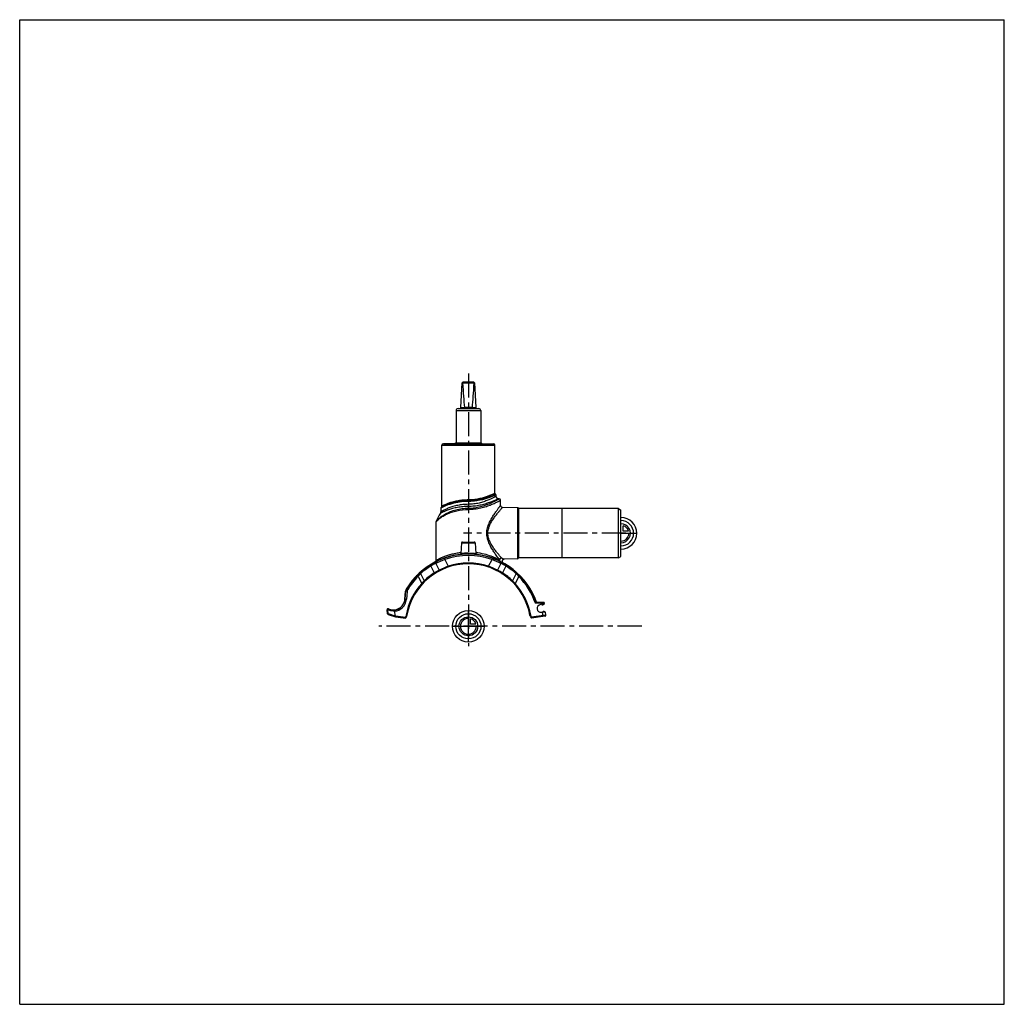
# Model space of a CAD drawing. Header units: millimetres. Extents: x 0 to 1000, y 0 to 1000.
import ezdxf

# ---------------------------------------------------------------- set-up
doc = ezdxf.new("R2010")
doc.units = ezdxf.units.MM
doc.header["$LTSCALE"] = 65.185185
doc.linetypes.add('CENTER', pattern=[0.6, 0.375, -0.075, 0.075, -0.075])
doc.layers.get('0').update_dxf_attribs({"linetype": 'CONTINUOUS'})
for name, color, linetype in [('ACHSEN_S', 7, 'CONTINUOUS'), ('FASEN', 7, 'CONTINUOUS'), ('FLAECHEN', 7, 'CONTINUOUS'), ('KOERPER', 7, 'CONTINUOUS'), ('KONST.EL_MIT_GEO', 7, 'CONTINUOUS'), ('KURVEN', 7, 'CONTINUOUS')]:
    doc.layers.add(name, color=color, linetype=linetype)

msp = doc.modelspace()

# ---------------------------------------------------------------- linework, layer by layer
at = {"color": 7, "linetype": 'Continuous'}
for p, q in [((0, 0), (0, 1000)), ((0, 1000), (1000, 1000)), ((1000, 0), (1000, 1000)), ((448.2, 606.1), (449.5, 631.1)), ((449.5, 631.1), (450.5, 632.1)), ((449.9, 631.1), (461.5, 631.1)), ((450.5, 632.1), (460.8, 632.1)), ((461.9, 631.1), (460.8, 632.1)), ((461.9, 631.1), (463.1, 606.1)), ((443.2, 603.1), (443.2, 570.4)), ((443.2, 603.1), (468.2, 603.1)), ((445.2, 605.1), (466.2, 605.1)), ((448.2, 606.1), (451.6, 606.1)), ((459.8, 606.1), (451.6, 606.1)), ((459.8, 606.1), (463.1, 606.1)), ((468.2, 603.1), (468.2, 570.4)), ((0, 0), (1000, 0))]:
    msp.add_line(p, q, dxfattribs=at)
at = {"color": 2, "linetype": 'Continuous'}
msp.add_line((455.7, 635.6), (455.7, 632.1), dxfattribs=at)
at = {"color": 7, "linetype": 'Continuous'}
for centre, radius, start, end in [((445.2, 603.1), 2, 90, 180), ((447.2, 606.1), 1, 270, 357.14), ((451.1, 606.1), 0.483, 359.2765, 5.2), ((460.3, 606.1), 0.483, 174.8, 180.7235), ((464.1, 606.1), 1, 182.86, 270), ((466.2, 603.1), 2, 0, 90)]:
    msp.add_arc(centre, radius, start, end, dxfattribs=at)
for centre, major_axis, ratio, start_param, end_param in [((455.7, 637), (8.5, 0), 0.95129, -2.35619, -2.32415), ((455.7, 755.2), (0, 170.1), 0.04996, -3.89495, -3.64417), ((455.7, 755.2), (0, 170.1), 0.04996, -2.63901, -2.38824), ((455.7, 637), (8.5, 0), 0.95129, -0.81744, -0.7854)]:
    msp.add_ellipse(centre, major_axis=major_axis, ratio=ratio, start_param=start_param, end_param=end_param, dxfattribs=at)
for points in [[(451.6, 606.1), (451.6, 605.9), (451.6, 605.7), (451.5, 605.4), (451.5, 605.3), (451.4, 605.2), (451.4, 605.1), (451.4, 605.1)], [(459.8, 606.1), (459.8, 605.9), (459.8, 605.7), (459.8, 605.4), (459.9, 605.3), (459.9, 605.2), (460, 605.1), (460, 605.1)]]:
    msp.add_open_spline(points, degree=3, knots=[0, 0, 0, 0, 0.36703, 0.67502, 0.79476, 0.88822, 1, 1, 1, 1], dxfattribs=at)
at = {"layer": 'ACHSEN_S', "color": 40, "linetype": 'CENTER'}
for p, q in [((455.7, 640.6), (455.7, 363.7)), ((631.7, 383.9), (364.7, 383.9))]:
    msp.add_line(p, q, dxfattribs=at)
at = {"layer": 'FASEN', "color": 7, "linetype": 'Continuous'}
for p, q in [((608.2, 503.4), (550.7, 503.4)), ((608.2, 503.4), (610.7, 502)), ((608.2, 453.4), (608.2, 503.4)), ((610.7, 454.8), (610.7, 502)), ((608.2, 453.4), (550.7, 453.4)), ((608.2, 453.4), (610.7, 454.8)), ((393.4, 419.4), (392.7, 411.4))]:
    msp.add_line(p, q, dxfattribs=at)
for centre, radius, start, end in [((466.7, 358.8), 99.3, 110.6269, 116.3926), ((455.7, 383.9), 72, 70.5588, 109.4412), ((444.6, 358.7), 99.4, 63.6099, 69.3707), ((454.8, 383.4), 72, 121.1718, 131.4521), ((456.6, 383.4), 72, 48.5478, 58.8282), ((455.7, 383.9), 72, 135.2576, 149.0955), ((439.7, 405.2), 45.8, 135.4281, 140.1489), ((471.5, 405.1), 46.1, 39.8652, 44.5578), ((396.9, 419.1), 3.5, 149.0955, 175), ((379.3, 412.6), 13.5, 275.1405, 355)]:
    msp.add_arc(centre, radius, start, end, dxfattribs=at)
for points, knots in [([(422.6, 447.8), (422, 447.5), (420.3, 446.7), (418.6, 445.7), (417.5, 445)], [0, 0, 0, 0, 0.30668, 1, 1, 1, 1]), ([(493.9, 445), (493.3, 445.4), (492.1, 446.1), (490.6, 446.9), (489.5, 447.5), (489, 447.7), (488.8, 447.8)], [0, 0, 0, 0, 0.39108, 0.69377, 0.89886, 1, 1, 1, 1])]:
    msp.add_open_spline(points, degree=3, knots=knots, dxfattribs=at)
at = {"layer": 'FLAECHEN', "color": 7, "linetype": 'Continuous'}
for p, q in [((486.9, 513.4), (486.2, 513.4)), ((428.7, 505.5), (427.9, 504.5))]:
    msp.add_line(p, q, dxfattribs=at)
msp.add_arc((455.7, 478.6), 34.8, 144.8185, 159.7136, dxfattribs=at)
at = {"layer": 'KOERPER', "color": 7, "linetype": 'Continuous'}
for p, q in [((443, 570.4), (468.4, 570.4)), ((428.8, 505.9), (428.8, 567.9)), ((430.5, 569.4), (430.5, 569.5)), ((430.5, 569.4), (430.5, 569.5)), ((430.5, 569.5), (446.8, 569.5)), ((431.3, 569.4), (431.3, 569.5)), ((431.4, 569.4), (431.4, 569.5)), ((431.5, 569.4), (431.5, 569.5)), ((431.8, 569.4), (431.8, 569.5)), ((432.6, 569.4), (432.6, 569.5)), ((432.6, 569.4), (432.6, 569.5)), ((433.7, 569.4), (433.7, 569.5)), ((434.6, 569.4), (434.6, 569.5)), ((438.7, 569.4), (438.7, 569.5)), ((439.1, 569.4), (439.1, 569.5)), ((439.2, 569.4), (439.2, 569.5)), ((439.4, 569.4), (439.4, 569.5)), ((439.7, 569.4), (439.7, 569.5)), ((440.2, 569.4), (440.2, 569.5)), ((446.5, 569.4), (446.5, 569.5)), ((446.8, 569.4), (446.8, 569.5)), ((482.6, 518.9), (482.6, 567.9)), ((505.7, 504.4), (505.7, 452.4)), ((506.7, 503.5), (506.7, 453.3)), ((550.7, 503.4), (506.7, 503.5)), ((550.7, 503.4), (550.7, 453.4)), ((448.6, 468.6), (448.1, 457.8)), ((462.7, 468.6), (463.3, 457.8)), ((550.7, 453.4), (506.7, 453.3))]:
    msp.add_line(p, q, dxfattribs=at)
at = {"layer": 'KOERPER', "color": 40, "linetype": 'CENTER'}
msp.add_line((615.7, 478.4), (450.7, 478.4), dxfattribs=at)
at = {"layer": 'KOERPER', "color": 7, "linetype": 'Continuous'}
for centre, radius, start, end in [((505.7, 503.4), 1, 4.4046, 89), ((505.7, 453.4), 1, 271, 355.5954), ((531.2, 407.2), 1.5, 224.3699, 330.6301), ((532.3, 397.5), 1.5, 49.3103, 145.6897)]:
    msp.add_arc(centre, radius, start, end, dxfattribs=at)
at = {"layer": 'KONST.EL_MIT_GEO', "color": 7, "linetype": 'Continuous'}
for p, q in [((441.5, 569.5), (443, 570.4)), ((468.4, 570.4), (470.1, 569.4)), ((428.8, 567.9), (482.6, 567.9)), ((430.3, 569.4), (481.1, 569.4)), ((455.7, 510.7), (455.7, 512.2)), ((483.7, 517.5), (483.7, 515.9)), ((488.4, 506.7), (488.4, 511.9)), ((427.7, 503.9), (427.7, 500.1)), ((428.9, 505.7), (428.7, 505.5)), ((428.7, 505.6), (428.7, 505.5)), ((455.7, 502.7), (455.7, 507.8)), ((505.7, 504.4), (490.4, 504.7)), ((422.9, 490.1), (423.2, 490.5)), ((422.9, 450.9), (422.9, 490.1)), ((448.6, 468.6), (462.7, 468.6)), ((449.6, 469.5), (461.7, 469.5)), ((431.7, 451.8), (431.2, 453.2)), ((431.7, 451.8), (435.3, 444.9)), ((476.1, 444.9), (479.7, 451.8)), ((479.7, 451.8), (480.1, 453)), ((505.7, 452.4), (491.9, 452.2)), ((417.5, 445), (417.6, 446.5)), ((417.5, 445), (421.1, 438.1)), ((422.6, 447.8), (423.1, 449.5)), ((422.6, 447.8), (426.1, 441)), ((423.1, 449.5), (423.6, 449.8)), ((423.4, 449.7), (423.6, 449.8)), ((435.6, 444.1), (435.3, 444.9)), ((475.8, 444.1), (476.1, 444.9)), ((488.8, 447.8), (485.3, 441)), ((487.7, 449.8), (488.3, 449.5)), ((488.1, 449.6), (488.3, 449.5)), ((488.8, 447.8), (488.3, 449.5)), ((493.9, 445), (490.3, 438.1)), ((493.9, 445), (493.8, 446.5)), ((404.6, 434.6), (403.7, 435.5)), ((404.6, 434.6), (408.3, 427.4)), ((407.1, 437.4), (407, 438.7)), ((407.1, 437.4), (410.8, 430.2)), ((504.3, 437.4), (500.6, 430.2)), ((506.8, 434.6), (503.1, 427.4)), ((504.3, 437.4), (504.3, 438.7)), ((506.8, 434.6), (507.7, 435.5)), ((392.6, 421.7), (393.9, 420.9)), ((408.9, 426.8), (408.3, 427.4)), ((502.5, 426.8), (503.1, 427.4)), ((391.2, 411.6), (391.9, 419.5)), ((391.2, 411.6), (392.7, 411.4)), ((391.5, 411.6), (392.2, 419.5)), ((393.4, 419.4), (391.9, 419.5)), ((373.3, 400.8), (373.9, 400.9)), ((373.7, 396.7), (373.3, 400.8)), ((374.3, 396.8), (373.9, 400.9)), ((529.8, 407.4), (523.7, 407.5)), ((532.1, 408.2), (524.3, 408.3)), ((533, 406.5), (528.9, 405.9)), ((529.8, 407.4), (529.8, 408.2)), ((532.8, 407.5), (529.8, 407.4)), ((530, 406.1), (529.8, 407.4)), ((533, 406.5), (532.8, 407.5)), ((373.7, 396.7), (374.3, 396.8)), ((374.3, 396.8), (380.9, 394.7)), ((374.3, 396), (381.8, 393.6)), ((380.5, 399.2), (380.9, 394.7)), ((380.9, 394.7), (382, 394.4)), ((381.8, 393.6), (382, 394.4)), ((381.8, 393.6), (391.7, 392.3)), ((382, 394.4), (391.8, 393.1)), ((391.8, 393.1), (391.7, 392.3)), ((391.8, 393.1), (392.2, 393.9)), ((392.6, 392.8), (391.8, 393.1)), ((392.4, 395.3), (392.2, 393.9)), ((392.9, 393.7), (392.2, 393.9)), ((393.2, 395.2), (392.4, 395.3)), ((392.6, 392.8), (392.9, 393.7)), ((393.2, 395.2), (392.9, 393.7)), ((518.2, 395.2), (519, 395.3)), ((518.4, 394.2), (518.2, 395.2)), ((519.1, 394.4), (518.4, 394.2)), ((518.4, 394.2), (519, 392.8)), ((519.1, 394.4), (519, 395.3)), ((519.7, 393.1), (519, 392.8)), ((519.1, 394.4), (519.7, 393.1)), ((534.5, 395.1), (519.7, 393.1)), ((519.8, 392.3), (519.7, 393.1)), ((533.8, 394.2), (519.8, 392.3)), ((529.9, 398.2), (534, 398.7)), ((531.6, 393.9), (531, 398.4)), ((534.5, 395.1), (534, 398.7))]:
    msp.add_line(p, q, dxfattribs=at)
for points in [[(422.9, 490.1), (423, 490.1), (423, 490.2)], [(423.1, 490.3), (423.2, 490.4), (423.2, 490.5)], [(448.1, 457.8), (448.1, 457.8), (448.1, 457.7), (448.1, 457.7), (448, 457.6), (448, 457.5), (448, 457.4), (447.9, 457.4), (447.9, 457.3), (447.8, 457.3), (447.8, 457.2), (447.7, 457.1), (447.7, 457.1), (447.6, 457.1), (447.6, 457), (447.5, 457), (447.4, 457), (447.3, 456.9), (447.3, 456.9), (447.2, 456.9)], [(464.2, 456.9), (464.1, 456.9), (464, 456.9), (464, 457), (463.9, 457), (463.8, 457), (463.8, 457.1), (463.7, 457.1), (463.6, 457.1), (463.6, 457.2), (463.5, 457.3), (463.5, 457.3), (463.5, 457.4), (463.4, 457.4), (463.4, 457.5), (463.4, 457.6), (463.3, 457.7), (463.3, 457.7), (463.3, 457.8), (463.3, 457.8)]]:
    msp.add_lwpolyline(points, dxfattribs=at)
for centre, radius, start, end in [((430.3, 567.9), 1.5, 90, 180), ((481.1, 567.9), 1.5, 0, 90), ((483.1, 518.9), 0.5, 180, 254.5339), ((482.7, 517.5), 1, 0.0001, 74.5339), ((486.2, 515.9), 2.5, 180, 270), ((486.9, 511.9), 1.5, 0.0001, 89.9998), ((425.2, 500.1), 2.5, 324.8184, 359.9999), ((428.7, 503.9), 1, 142.9802, 180.0002), ((428.3, 505.9), 0.5, 320.8814, 360), ((490.4, 506.7), 2, 179.9999, 269.0001), ((424.4, 490.1), 1.5, 159.7141, 180.0004), ((449.6, 468.5), 1, 90, 177), ((461.7, 468.5), 1, 3, 90), ((455.7, 383.9), 73.5, 19.3896, 149.0955), ((420.9, 450.9), 2, 297.404, 359.9999), ((457.6, 379.5), 78.1, 109.6963, 115.8011), ((455.7, 383.9), 73.3, 70.5588, 109.4412), ((455.7, 399.9), 58.4, 90.0106, 97.4938), ((453.8, 379.5), 78, 64.1972, 70.3059), ((489.1, 451), 1.49, 211.7714, 221.9533), ((489.3, 451.4), 1.87, 221.2574, 230.1292), ((491.9, 450.2), 2, 90.9999, 241.3539), ((455.7, 383.9), 63.5, 10.2079, 169.7921), ((455.5, 383.9), 73.2, 121.1468, 131.1401), ((454.6, 385.5), 71.3, 120.8768, 121.192), ((454.5, 385.5), 71.3, 116.151, 120.8778), ((452.8, 387.9), 59.4, 116.66, 122.2534), ((423.9, 449.3), 0.796, 115.9559, 161.9172), ((460.2, 373.3), 75.8, 109.1874, 116.7498), ((455.7, 383.9), 64.3, 71.5194, 108.4806), ((451.1, 373.2), 75.9, 63.2533, 70.8095), ((458.6, 387.8), 59.5, 57.7476, 63.3389), ((487.5, 449.3), 0.796, 18.0747, 64.0299), ((489.3, 451.4), 1.86, 230.1602, 243.5094), ((457, 385.7), 71, 59.1173, 63.8578), ((457, 385.7), 71.1, 58.8066, 59.1251), ((455.9, 383.9), 73.2, 48.8596, 58.8533), ((455.7, 383.9), 73.3, 135.2576, 149.0955), ((451.9, 388.8), 67.1, 131.9711, 135.9923), ((455.5, 383.9), 73.2, 131.1402, 131.4341), ((446.9, 395.4), 50.1, 136.068, 140.393), ((455.2, 383.6), 64.3, 122.066, 133.6358), ((456.2, 383.6), 64.3, 46.3642, 57.934), ((464.3, 395.3), 50.3, 39.6143, 43.9247), ((455.9, 383.8), 73.2, 48.566, 48.8598), ((459.3, 388.7), 67.3, 44.0133, 48.0233), ((455.7, 383.9), 72, 19.1543, 44.7424), ((455.7, 383.9), 73.3, 19.4577, 44.7424), ((396.9, 419.1), 5, 149.0955, 175), ((396.9, 419.1), 4.77, 149.0955, 175), ((455.7, 383.9), 64.3, 137.4826, 169.7921), ((455.7, 383.9), 64.3, 10.2079, 42.5174), ((379.3, 412.6), 12, 246.0942, 355), ((379.3, 412.6), 12.2, 257.7628, 355), ((374.1, 400.9), 0.8, 66.0942, 185.5), ((379.1, 412.6), 12.8, 246.1087, 253.3822), ((379.1, 412.6), 12.8, 253.3901, 264.9394), ((529.4, 402.1), 3.9, 97.5, 277.5), ((532.1, 407.4), 0.8, 7.5, 89), ((374.5, 396.8), 0.8, 185.5, 252.5), ((383, 413.9), 14.9, 250.0659, 260.1662), ((391.8, 393.1), 0.8, 262.5, 337.5), ((519.7, 393.1), 0.8, 205.2079, 277.5), ((533.7, 395), 0.8, 277.5, 7.5)]:
    msp.add_arc(centre, radius, start, end, dxfattribs=at)
msp.add_ellipse((377.8, 395.7), major_axis=(3.08, -1.07), ratio=0.24381, start_param=0.00964, end_param=0.11094, dxfattribs=at)
for points, knots in [([(455.7, 510.7), (453.8, 510.7), (450.2, 510.6), (445, 509.9), (440.9, 509), (437.9, 508.1), (435.9, 507.5), (434.1, 506.9), (432.5, 506.2), (431.3, 505.7), (430.4, 505.3), (429.9, 505), (429.4, 504.8), (428.9, 504.6), (428.6, 504.4), (428.3, 504.2), (428.1, 504.1), (427.9, 504.1), (427.8, 504), (427.8, 504), (427.7, 504), (427.7, 503.9), (427.7, 503.9), (427.7, 503.9)], [0, 0, 0, 0, 0.19043, 0.37354, 0.54292, 0.62077, 0.69324, 0.75971, 0.81955, 0.8721, 0.89541, 0.91662, 0.93564, 0.95236, 0.9667, 0.97857, 0.98789, 0.99158, 0.9946, 0.99696, 0.99865, 0.99966, 1, 1, 1, 1]), ([(455.7, 511.6), (453.9, 511.6), (450.3, 511.4), (445.1, 510.7), (441.1, 509.8), (438.1, 508.9), (436.1, 508.3), (434.3, 507.6), (432.7, 506.9), (431.3, 506.3), (430.3, 505.8), (429.6, 505.5), (429.2, 505.2), (428.8, 505), (428.5, 504.9), (428.3, 504.7), (428.1, 504.7), (428, 504.6), (428, 504.6), (427.9, 504.6), (427.9, 504.6), (427.9, 504.5), (427.9, 504.5)], [0, 0, 0, 0, 0.18902, 0.37106, 0.53992, 0.61775, 0.69034, 0.75707, 0.81729, 0.8703, 0.91533, 0.93459, 0.95156, 0.96612, 0.97819, 0.98767, 0.99142, 0.9945, 0.9969, 0.99862, 0.99965, 1, 1, 1, 1]), ([(455.7, 512.2), (453.9, 512.2), (450.4, 512.1), (446.2, 511.5), (443, 510.9), (440.7, 510.3), (438.6, 509.8), (436.7, 509.2), (435, 508.6), (433.4, 508), (432.3, 507.5), (431.4, 507.1), (430.9, 506.9), (430.4, 506.7), (430, 506.5), (429.6, 506.3), (429.4, 506.2), (429.2, 506.1), (429.1, 506), (429, 506), (428.9, 505.9), (428.9, 505.9), (428.8, 505.9), (428.8, 505.9), (428.8, 505.9), (428.8, 505.9), (428.8, 505.9)], [0, 0, 0, 0, 0.19069, 0.37405, 0.46094, 0.54368, 0.62161, 0.69412, 0.76059, 0.82038, 0.87281, 0.89605, 0.91718, 0.9361, 0.95273, 0.96697, 0.97875, 0.9837, 0.988, 0.99165, 0.99465, 0.99699, 0.99866, 0.99925, 0.99967, 1, 1, 1, 1]), ([(455.7, 511.8), (452.5, 511.8), (445.2, 511.2), (436.2, 508.9), (430.7, 506.5), (428.9, 505.7)], [0, 0, 0, 0, 0.35035, 0.78193, 1, 1, 1, 1]), ([(482.6, 518.9), (482.6, 518.9), (482.6, 518.9), (482.6, 518.9), (482.6, 518.9), (482.5, 518.9), (482.5, 518.8), (482.4, 518.8), (482.3, 518.8), (482.2, 518.7), (482, 518.6), (481.7, 518.5), (481.4, 518.3), (481, 518.2), (480.5, 517.9), (479.9, 517.7), (479.1, 517.4), (478, 516.9), (476.4, 516.3), (474.7, 515.6), (472.7, 515), (470.7, 514.4), (468.4, 513.8), (465.2, 513.1), (461, 512.4), (457.5, 512.2), (455.7, 512.2)], [0, 0, 0, 0, 0.00033, 0.00074, 0.00132, 0.00297, 0.00527, 0.00823, 0.01183, 0.01608, 0.02096, 0.03262, 0.04674, 0.06325, 0.08207, 0.10312, 0.12632, 0.17877, 0.2387, 0.30537, 0.37811, 0.45623, 0.5391, 0.62606, 0.8094, 1, 1, 1, 1]), ([(483.7, 515.9), (483.7, 515.9), (483.7, 515.9), (483.7, 515.9), (483.6, 515.9), (483.5, 515.8), (483.5, 515.8), (483.3, 515.7), (483.1, 515.6), (482.8, 515.4), (482.4, 515.2), (482, 515), (481.3, 514.6), (480.2, 514.1), (478.8, 513.5), (477.2, 512.7), (475.4, 512), (473.4, 511.2), (470.5, 510.1), (466.4, 509), (461.2, 508), (457.6, 507.8), (455.7, 507.8)], [0, 0, 0, 0, 0.00034, 0.00136, 0.00305, 0.00541, 0.00845, 0.01214, 0.02151, 0.03344, 0.04788, 0.06473, 0.08391, 0.12887, 0.18195, 0.24235, 0.30929, 0.38206, 0.45999, 0.62885, 0.81084, 1, 1, 1, 1]), ([(473.4, 514.6), (470.7, 513.8), (466.5, 512.6), (460.5, 511.8), (457.3, 511.6), (455.7, 511.6)], [0, 0, 0, 0, 0.46725, 0.72917, 1, 1, 1, 1]), ([(473.4, 514.6), (470.7, 513.8), (464.9, 512.3), (458.9, 511.8), (455.7, 511.8)], [0, 0, 0, 0, 0.46985, 1, 1, 1, 1]), ([(474.1, 513.7), (471.3, 512.8), (466.9, 511.7), (460.7, 510.9), (457.4, 510.7), (455.7, 510.7)], [0, 0, 0, 0, 0.468, 0.7297, 1, 1, 1, 1]), ([(455.7, 503.9), (457.8, 503.9), (461.9, 504.2), (467.8, 505.4), (473.1, 507), (477.1, 508.5), (479.8, 509.8), (481.6, 510.6), (483.2, 511.4), (484.5, 512.1), (485.4, 512.5), (486, 512.9), (486.3, 513), (486.6, 513.2), (486.8, 513.3), (486.9, 513.4), (486.9, 513.4), (486.9, 513.4)], [0, 0, 0, 0, 0.19093, 0.37414, 0.54347, 0.69393, 0.76054, 0.82048, 0.87304, 0.91744, 0.95295, 0.96716, 0.97889, 0.98808, 0.99469, 0.99867, 1, 1, 1, 1]), ([(486.2, 513.4), (486.2, 513.4), (486.2, 513.4), (486.1, 513.4), (486, 513.3), (485.8, 513.2), (485.5, 513.1), (485.2, 512.9), (484.8, 512.7), (484.3, 512.5), (483.5, 512.2), (482.3, 511.6), (480.8, 511), (479, 510.3), (477, 509.5), (474.8, 508.8), (471.6, 507.8), (467.2, 506.7), (461.6, 505.8), (457.7, 505.6), (455.7, 505.6)], [0, 0, 0, 0, 0.00138, 0.00311, 0.00552, 0.01238, 0.02191, 0.03406, 0.04875, 0.06588, 0.08537, 0.13097, 0.1847, 0.2457, 0.31315, 0.38627, 0.46435, 0.63277, 0.81321, 1, 1, 1, 1]), ([(455.7, 502.7), (457.9, 502.7), (462.1, 502.9), (468.2, 504), (473, 505.4), (476.4, 506.6), (478.8, 507.4), (480.9, 508.3), (482.8, 509.1), (484.4, 509.9), (485.6, 510.5), (486.5, 510.9), (487, 511.1), (487.4, 511.4), (487.8, 511.6), (488, 511.7), (488.2, 511.8), (488.3, 511.8), (488.3, 511.8), (488.4, 511.9), (488.4, 511.9), (488.4, 511.9), (488.4, 511.9)], [0, 0, 0, 0, 0.18944, 0.37171, 0.54082, 0.61883, 0.69164, 0.75855, 0.81886, 0.87181, 0.9166, 0.93569, 0.95245, 0.9668, 0.97865, 0.98795, 0.99162, 0.99463, 0.99698, 0.99865, 0.99966, 1, 1, 1, 1]), ([(483, 518.4), (483, 518.4), (482.9, 518.4), (482.9, 518.4), (482.9, 518.4), (482.8, 518.3), (482.7, 518.3), (482.5, 518.2), (482.3, 518.1), (481.9, 517.9), (481.5, 517.7), (481, 517.5), (480.1, 517.2), (478.9, 516.7), (477.3, 516), (475.4, 515.3), (474.1, 514.9), (473.4, 514.6)], [0, 0, 0, 0, 0.0011, 0.0044, 0.00989, 0.01756, 0.0274, 0.03939, 0.06974, 0.10844, 0.15521, 0.20981, 0.27193, 0.41741, 0.58902, 0.78407, 1, 1, 1, 1]), ([(474.1, 513.7), (474, 513.9), (473.9, 514.3), (473.6, 514.6), (473.4, 514.6)], [0, 0, 0, 0, 0.54148, 1, 1, 1, 1]), ([(483.7, 517.5), (483.7, 517.5), (483.7, 517.4), (483.6, 517.4), (483.6, 517.4), (483.5, 517.4), (483.4, 517.3), (483.3, 517.3), (483, 517.1), (482.6, 517), (482.2, 516.8), (481.7, 516.6), (480.9, 516.2), (479.7, 515.7), (478, 515.1), (476.1, 514.4), (474.8, 513.9), (474.1, 513.7)], [0, 0, 0, 0, 0.0011, 0.00439, 0.00986, 0.01751, 0.02733, 0.0393, 0.06959, 0.1082, 0.15489, 0.20941, 0.27144, 0.41682, 0.58842, 0.78366, 1, 1, 1, 1]), ([(423, 490.7), (423, 490.7), (423.1, 490.7), (423.1, 490.7), (423.1, 490.8), (423.2, 490.9), (423.3, 491), (423.5, 491.1), (423.7, 491.4), (424.1, 491.8), (424.5, 492.3), (425.1, 492.8), (425.9, 493.5), (427, 494.5), (428.6, 495.7), (430.5, 496.9), (432.6, 498.1), (434.9, 499.3), (438.3, 500.8), (443, 502.4), (449.2, 503.6), (453.5, 503.9), (455.7, 503.9)], [0, 0, 0, 0, 0.00045, 0.00181, 0.00405, 0.00717, 0.01113, 0.01592, 0.02781, 0.04258, 0.05993, 0.07963, 0.10143, 0.15063, 0.20635, 0.26779, 0.33439, 0.40572, 0.48139, 0.6441, 0.81875, 1, 1, 1, 1]), ([(423.2, 490.5), (424.4, 491.6), (426.5, 493.5), (430.2, 496), (434.1, 498.1), (438.7, 499.9), (445.9, 502), (451.7, 502.7), (455.7, 502.7)], [0, 0, 0, 0, 0.1362, 0.24293, 0.36835, 0.50976, 0.66467, 1, 1, 1, 1]), ([(455.7, 505.6), (453.8, 505.6), (450.1, 505.5), (444.7, 504.7), (440.6, 503.8), (437.5, 502.9), (435.5, 502.3), (433.7, 501.6), (432.1, 501), (430.7, 500.3), (429.6, 499.9), (428.9, 499.5), (428.5, 499.3), (428.1, 499.1), (427.8, 499), (427.6, 498.8), (427.5, 498.8), (427.4, 498.7), (427.3, 498.7), (427.3, 498.7), (427.3, 498.6), (427.2, 498.6), (427.2, 498.6)], [0, 0, 0, 0, 0.19261, 0.37708, 0.54674, 0.62439, 0.69648, 0.76246, 0.82176, 0.87375, 0.91775, 0.93652, 0.95303, 0.96717, 0.97888, 0.98807, 0.9917, 0.99468, 0.997, 0.99867, 0.99967, 1, 1, 1, 1]), ([(455.7, 507.8), (453.8, 507.8), (450.2, 507.6), (445, 506.8), (440.9, 505.8), (437.9, 504.9), (435.9, 504.1), (434.1, 503.4), (432.5, 502.7), (431.3, 502.1), (430.4, 501.6), (429.9, 501.3), (429.4, 501.1), (429, 500.8), (428.6, 500.6), (428.3, 500.4), (428.1, 500.3), (427.9, 500.2), (427.8, 500.2), (427.8, 500.1), (427.7, 500.1), (427.7, 500.1), (427.7, 500.1), (427.7, 500.1)], [0, 0, 0, 0, 0.1892, 0.37113, 0.5396, 0.61721, 0.6896, 0.75621, 0.81641, 0.86949, 0.89312, 0.91467, 0.93404, 0.95112, 0.96579, 0.97797, 0.98754, 0.99133, 0.99444, 0.99687, 0.99861, 0.99965, 1, 1, 1, 1]), ([(487.4, 451.5), (486.2, 453.1), (484.2, 455.7), (481.5, 459.7), (479.1, 463.4), (476.9, 467.6), (475.4, 471.5), (474.7, 474.8), (474.4, 477.4), (474.4, 480), (474.9, 483.4), (476.2, 487.4), (478.3, 491.8), (480.2, 495.1), (481.8, 497.6), (483, 499.3), (484.1, 500.8), (485.1, 502.2), (486, 503.5), (486.7, 504.4), (487.2, 505.1), (487.5, 505.5), (487.8, 505.8), (488, 506.1), (488.2, 506.3), (488.3, 506.5), (488.3, 506.5), (488.4, 506.6), (488.4, 506.6), (488.4, 506.7), (488.4, 506.7), (488.4, 506.7)], [0, 0, 0, 0, 0.0953, 0.1595, 0.2308, 0.30729, 0.38757, 0.42878, 0.4704, 0.51214, 0.55369, 0.63508, 0.71315, 0.78661, 0.82111, 0.85378, 0.8843, 0.91228, 0.93728, 0.95881, 0.9681, 0.97632, 0.9834, 0.9893, 0.99394, 0.99578, 0.9973, 0.99848, 0.99932, 0.99983, 1, 1, 1, 1]), ([(489.3, 453.4), (488, 454.8), (486, 457.3), (483.1, 460.9), (480.7, 464.3), (478.3, 468.2), (476.6, 471.8), (475.8, 475), (475.5, 477.5), (475.5, 480), (476.1, 483.3), (477.5, 487.1), (479.8, 491.2), (481.9, 494.2), (483.6, 496.5), (484.8, 498), (485.9, 499.4), (487, 500.7), (487.9, 501.8), (488.6, 502.7), (489.1, 503.2), (489.5, 503.6), (489.7, 503.9), (490, 504.2), (490.1, 504.4), (490.2, 504.5), (490.3, 504.5), (490.3, 504.6), (490.4, 504.6), (490.4, 504.7), (490.4, 504.7), (490.4, 504.7)], [0, 0, 0, 0, 0.0952, 0.15929, 0.23056, 0.30715, 0.38776, 0.42926, 0.47123, 0.51334, 0.5552, 0.63693, 0.71506, 0.78837, 0.82273, 0.85523, 0.88555, 0.91331, 0.93807, 0.95936, 0.96854, 0.97665, 0.98364, 0.98946, 0.99403, 0.99585, 0.99734, 0.9985, 0.99933, 0.99983, 1, 1, 1, 1]), ([(422.9, 450.9), (422.9, 450.9), (423, 450.9), (423, 450.9), (423, 451), (423.1, 451), (423.1, 451), (423.3, 451.1), (423.4, 451.2), (423.7, 451.3), (424, 451.5), (424.4, 451.7), (425, 452), (425.9, 452.5), (427.1, 453), (428.5, 453.7), (430.1, 454.4), (431.9, 455.1), (434.5, 456), (438.2, 457.1), (443, 458.3), (446.4, 458.8), (448.1, 459)], [0, 0, 0, 0, 0.00032, 0.00128, 0.00287, 0.00509, 0.00795, 0.01143, 0.02025, 0.03152, 0.04517, 0.06113, 0.07935, 0.12221, 0.17313, 0.23146, 0.2966, 0.36798, 0.44507, 0.61442, 0.80079, 1, 1, 1, 1]), ([(455.7, 458.3), (456.2, 458.3), (457.2, 458.3), (458.6, 458.3), (459.9, 458.2), (460.9, 458.1), (461.6, 458.1), (462, 458), (462.4, 458), (462.7, 457.9), (462.9, 457.9), (463.1, 457.9), (463.2, 457.9), (463.2, 457.9), (463.3, 457.9), (463.3, 457.8), (463.3, 457.9), (463.3, 457.8)], [0, 0, 0, 0, 0.19441, 0.38142, 0.55396, 0.70547, 0.77151, 0.83018, 0.8809, 0.92315, 0.95649, 0.96971, 0.98058, 0.98906, 0.99513, 0.99878, 1, 1, 1, 1]), ([(463.2, 459), (466, 458.7), (471.3, 457.7), (479.4, 455.3), (484.6, 453), (487.4, 451.5)], [0, 0, 0, 0, 0.33273, 0.62268, 1, 1, 1, 1]), ([(480.2, 453.2), (480.2, 453.2), (480.2, 453.2), (480.2, 453.2), (480.1, 453.2), (480.1, 453.1), (480.1, 453.1), (480.1, 453), (480.1, 453)], [0, 0, 0, 0, 0.01674, 0.06591, 0.14725, 0.26007, 0.57569, 1, 1, 1, 1]), ([(487.4, 451.5), (487.4, 451.7), (487.5, 452.2), (488, 452.8), (488.6, 453.2), (489.1, 453.4), (489.3, 453.4)], [0, 0, 0, 0, 0.24595, 0.4974, 0.75033, 1, 1, 1, 1]), ([(487.9, 450.1), (487.7, 450.3), (487.5, 450.8), (487.4, 451.2), (487.4, 451.5)], [0, 0, 0, 0, 0.49629, 1, 1, 1, 1]), ([(487.9, 450.2), (487.8, 450.4), (487.7, 450.7), (487.6, 451.1), (487.6, 451.6), (487.9, 452.3), (488.4, 453), (489, 453.3), (489.3, 453.4)], [0, 0, 0, 0, 0.11635, 0.23894, 0.36699, 0.49844, 0.75849, 1, 1, 1, 1]), ([(488.4, 449.7), (488.3, 449.8), (488.2, 449.9), (488.1, 450), (488, 450)], [0, 0, 0, 0, 0.74681, 1, 1, 1, 1]), ([(489.3, 453.4), (489.7, 453.2), (490.2, 453), (490.8, 452.7), (491.1, 452.5), (491.4, 452.4), (491.6, 452.3), (491.7, 452.2), (491.8, 452.2), (491.8, 452.2), (491.9, 452.2)], [0, 0, 0, 0, 0.41602, 0.58797, 0.7327, 0.848, 0.9319, 0.96159, 0.98289, 1, 1, 1, 1]), ([(417.8, 446.9), (417.8, 446.9), (417.7, 446.7), (417.6, 446.6), (417.6, 446.5)], [0, 0, 0, 0, 0.47148, 1, 1, 1, 1]), ([(427.2, 440.6), (427, 440.5), (426.5, 440.5), (426.2, 440.8), (426.1, 441)], [0, 0, 0, 0, 0.49946, 1, 1, 1, 1]), ([(484.2, 440.6), (484.4, 440.5), (484.8, 440.5), (485.2, 440.8), (485.3, 441)], [0, 0, 0, 0, 0.49946, 1, 1, 1, 1]), ([(493.5, 446.9), (493.6, 446.9), (493.7, 446.7), (493.8, 446.6), (493.8, 446.5)], [0, 0, 0, 0, 0.4715, 1, 1, 1, 1]), ([(403.7, 435.5), (403.6, 435.5), (403.6, 435.5), (403.6, 435.6), (403.5, 435.6), (403.5, 435.6), (403.5, 435.6), (403.5, 435.6), (403.5, 435.7), (403.5, 435.7)], [0, 0, 0, 0, 0.42545, 0.59777, 0.7406, 0.85315, 0.93429, 0.98335, 1, 1, 1, 1]), ([(407, 438.7), (407.1, 438.8), (407.1, 439), (407.2, 439.1), (407.2, 439.1)], [0, 0, 0, 0, 0.54199, 1, 1, 1, 1]), ([(411.9, 429.9), (411.8, 429.8), (411.6, 429.7), (411.3, 429.8), (411.1, 429.9), (410.9, 430.1), (410.8, 430.2)], [0, 0, 0, 0, 0.2042, 0.44067, 0.71261, 1, 1, 1, 1]), ([(422, 437.7), (421.9, 437.7), (421.7, 437.6), (421.5, 437.7), (421.2, 437.9), (421.1, 438), (421.1, 438.1)], [0, 0, 0, 0, 0.20834, 0.44387, 0.7123, 1, 1, 1, 1]), ([(489.4, 437.7), (489.5, 437.7), (489.6, 437.6), (489.9, 437.7), (490.2, 437.9), (490.3, 438), (490.3, 438.1)], [0, 0, 0, 0, 0.20834, 0.44387, 0.7123, 1, 1, 1, 1]), ([(499.5, 429.9), (499.6, 429.8), (499.7, 429.7), (500, 429.8), (500.3, 429.9), (500.5, 430.1), (500.6, 430.2)], [0, 0, 0, 0, 0.2042, 0.44067, 0.71261, 1, 1, 1, 1]), ([(504.3, 438.7), (504.3, 438.8), (504.3, 439), (504.2, 439.1), (504.2, 439.1)], [0, 0, 0, 0, 0.54184, 1, 1, 1, 1]), ([(507.7, 435.5), (507.8, 435.5), (507.8, 435.5), (507.8, 435.6), (507.8, 435.6), (507.9, 435.6), (507.9, 435.6), (507.9, 435.6), (507.9, 435.7), (507.9, 435.7)], [0, 0, 0, 0, 0.42546, 0.59776, 0.74058, 0.85313, 0.93426, 0.98332, 1, 1, 1, 1]), ([(373.9, 400.9), (373.9, 401), (374, 401.2), (374.2, 401.4), (374.3, 401.5), (374.3, 401.6), (374.4, 401.7), (374.4, 401.6)], [0, 0, 0, 0, 0.3552, 0.66881, 0.79369, 0.89093, 1, 1, 1, 1]), ([(376.7, 400.7), (376.7, 400.7), (376.7, 400.8), (376.8, 400.9), (376.8, 400.9), (376.8, 400.9)], [0, 0, 0, 0, 0.70441, 0.90055, 1, 1, 1, 1]), ([(376.7, 400.7), (376.7, 400.6), (376.8, 400.5), (376.9, 400.4), (377, 400.3), (377.3, 400.1), (377.6, 400), (377.8, 399.9), (378, 399.8)], [0, 0, 0, 0, 0.10136, 0.22177, 0.34765, 0.47601, 0.73654, 1, 1, 1, 1]), ([(523.7, 407.5), (523.7, 407.6), (523.6, 407.9), (523.8, 408.2), (524, 408.3), (524.2, 408.3), (524.3, 408.3)], [0, 0, 0, 0, 0.30083, 0.55334, 0.77662, 1, 1, 1, 1]), ([(374.3, 396.8), (374.3, 396.7), (374.2, 396.5), (374.2, 396.3), (374.2, 396.2), (374.2, 396.1), (374.2, 396), (374.3, 396)], [0, 0, 0, 0, 0.36564, 0.67265, 0.79276, 0.88674, 1, 1, 1, 1]), ([(380.8, 394), (380.8, 394), (380.8, 394), (380.8, 394), (380.8, 394.2), (380.8, 394.4), (380.9, 394.6), (380.9, 394.7)], [0, 0, 0, 0, 0.03015, 0.08889, 0.30021, 0.61725, 1, 1, 1, 1])]:
    msp.add_open_spline(points, degree=3, knots=knots, dxfattribs=at)
at = {"layer": 'KURVEN', "color": 40, "linetype": 'Continuous'}
for p, q in [((612.9, 480.6), (612.9, 486.1)), ((618.4, 480.6), (612.9, 480.6)), ((610.7, 478.4), (626.7, 478.4)), ((455.7, 367.9), (455.7, 399.9)), ((457.9, 386.1), (457.9, 391.6)), ((439.7, 383.9), (471.7, 383.9)), ((463.4, 386.1), (457.9, 386.1))]:
    msp.add_line(p, q, dxfattribs=at)
for radius in [16, 12.8, 9.6]:
    msp.add_circle((455.7, 383.9), radius, dxfattribs=at)
for centre, radius, start, end in [((610.7, 478.4), 16, 270, 90), ((610.7, 478.4), 12.8, 270, 90), ((610.7, 478.4), 9.6, 269.9999, 90), ((610.7, 478.4), 8, 15.962, 74.038), ((610.7, 478.4), 8, 269.9999, 360), ((455.7, 383.9), 8, 90, 360), ((455.7, 383.9), 8, 15.962, 74.038)]:
    msp.add_arc(centre, radius, start, end, dxfattribs=at)

doc.saveas('drawing.dxf')
